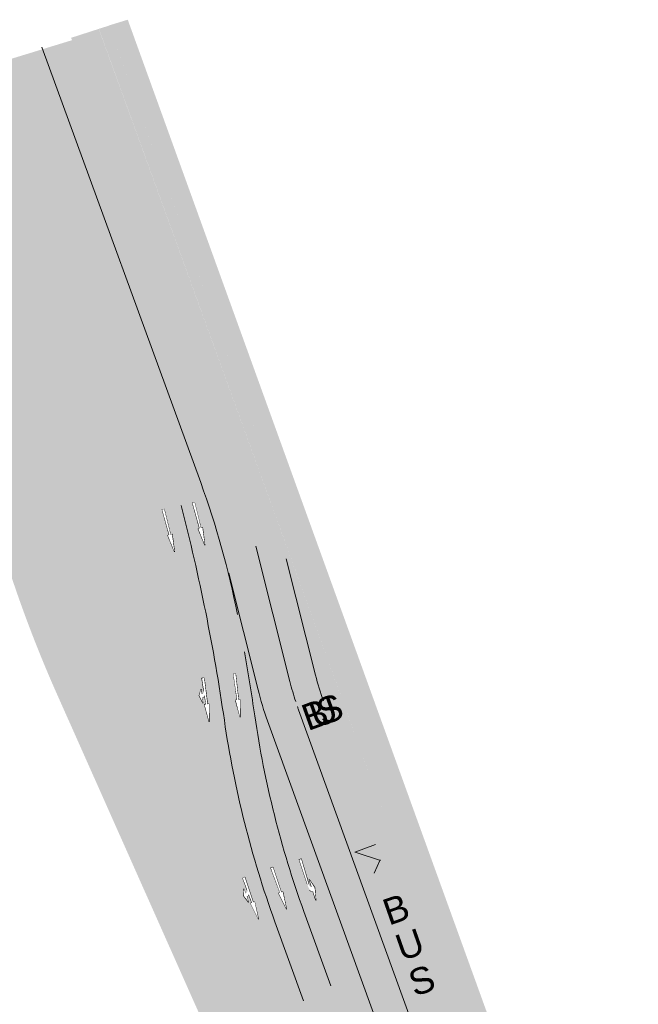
# Model space of a CAD drawing. Header units: metres. Extents: x -862 to 1262, y -354 to 644.
# Tile 9 of 256: x -756 to -686, y 473 to 585. Entities that reach past the tile are written whole.
import ezdxf

# ---------------------------------------------------------------- set-up
doc = ezdxf.new("R2010")
doc.units = ezdxf.units.M
doc.header["$LTSCALE"] = 0.5
doc.set_wipeout_variables(frame=1)
doc.layers.add('BPR_Verkehr_220520', color=7, linetype='Continuous')
doc.styles.add('Arial', font='arial.ttf')

# ---------------------------------------------------------------- blocks, each defined once
blk = doc.blocks.new('ab_Links-2')
at = {"color": 255, "linetype": 'Continuous', "lineweight": 9, "transparency": 33554687}
for p, q in [((1.60953827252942, 0), (2.5, 0)), ((5, 0.4249999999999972), (2, 0.375)), ((5, 0.1749999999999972), (2, 0.2249999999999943)), ((5, 0.1749999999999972), (5, 0.4249999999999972))]:
    blk.add_line(p, q, dxfattribs=at)
blk.add_wipeout([(1.1000265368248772, -3.635980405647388e-15), (1.1001717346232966, 0.006159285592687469), (1.1004433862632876, 0.012314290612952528), (1.10084137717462, 0.01846241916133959), (1.1013655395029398, 0.024601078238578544), (1.1020156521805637, 0.0307276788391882), (1.102791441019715, 0.03683963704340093), (1.1036925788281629, 0.04293437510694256), (1.104718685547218, 0.049009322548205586), (1.1058693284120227, 0.05506191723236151), (1.1071440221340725, 0.06108960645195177), (1.108542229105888, 0.0670898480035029), (1.1100633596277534, 0.07306011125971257), (1.111706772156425, 0.07899787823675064), (1.1134717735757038, 0.08490064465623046), (1.1153576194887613, 0.09076592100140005), (1.1173635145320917, 0.09659123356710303), (1.1194886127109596, 0.1023741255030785), (1.1217320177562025, 0.10811215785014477), (1.124092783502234, 0.11380291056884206), (1.1265699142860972, 0.11944398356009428), (1.1291623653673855, 0.12503299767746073), (1.1318690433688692, 0.1305675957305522), (1.13468880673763, 0.13604544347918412), (1.1376204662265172, 0.1414642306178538), (1.1406627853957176, 0.14682167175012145), (1.1438144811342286, 0.15211550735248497), (1.147074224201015, 0.1573435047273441), (1.1504406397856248, 0.16250345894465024), (1.1539123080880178, 0.16759319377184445), (1.1574877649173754, 0.17261056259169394), (1.161165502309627, 0.17755344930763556), (1.1649439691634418, 0.1824197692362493), (1.1688215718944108, 0.18720746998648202), (1.1727966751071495, 0.19191453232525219), (1.1768676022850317, 0.19653897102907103), (1.181032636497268, 0.20107883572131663), (1.1852900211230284, 0.2055322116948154), (1.1896379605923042, 0.20989722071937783), (1.1940746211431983, 0.21417202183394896), (1.198598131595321, 0.21835481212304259), (1.2032065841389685, 0.22244382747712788), (1.2078980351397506, 0.22643734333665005), (1.212670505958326, 0.23033367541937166), (1.2175219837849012, 0.23413118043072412), (1.2224504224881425, 0.23782825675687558), (1.227453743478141, 0.24142334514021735), (1.232529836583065, 0.244914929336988), (1.2376765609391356, 0.24830153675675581), (1.2428917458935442, 0.2515817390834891), (1.2481731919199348, 0.2547541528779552), (1.2535186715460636, 0.2578174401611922), (1.258925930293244, 0.26077030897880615), (1.2643926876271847, 0.2636115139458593), (1.2699166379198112, 0.2663398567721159), (1.2754954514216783, 0.2689541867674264), (1.281126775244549, 0.2714534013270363), (1.2868082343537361, 0.27383644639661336), (1.292537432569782, 0.2761023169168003), (1.2983119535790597, 0.27825005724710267), (1.3041293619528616, 0.28027876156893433), (1.3099872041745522, 0.28218757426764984), (1.3158830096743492, 0.28397569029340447), (1.3218142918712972, 0.285642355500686), (1.3277785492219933, 0.28718686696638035), (1.399999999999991, -0.0039901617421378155)], dxfattribs=at)
for p, q in [((0, 0), (1.399999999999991, -0.2999999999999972)), ((0, 0), (1.100026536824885, 0)), ((1.399999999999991, -0.2999999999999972), (2.5, 0))]:
    blk.add_line(p, q, dxfattribs=at)
blk.add_arc((1.399999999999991, -0.003990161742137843), 0.3, 103.9301117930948, 179.2379127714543, dxfattribs=at)
at = {"color": 255, "linetype": 'Continuous', "lineweight": 5, "transparency": 33554687}
blk.add_wipeout([(2.5, 0), (1.60953827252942, 0), (1.625497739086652, 0.04598447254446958), (1.6486835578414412, 0.0887827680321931), (1.678485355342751, 0.12726820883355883), (1.714118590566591, 0.16042765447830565), (1.754645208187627, 0.18738817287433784), (1.7989983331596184, 0.20744002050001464), (1.8460103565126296, 0.22005532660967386), (1.894443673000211, 0.2249019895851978), (1.9076371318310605, 0.22511736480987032), (1.920831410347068, 0.22527470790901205), (1.934026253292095, 0.22537401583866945), (1.9472214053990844, 0.22541528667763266), (1.960416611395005, 0.22539851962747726), (1.9736116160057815, 0.22532371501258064), (1.98680616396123, 0.22519087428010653), (2, 0.22499999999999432), (5, 0.17499999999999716), (5, 0.42499999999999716), (2, 0.3750000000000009), (1.9151202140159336, 0.37238326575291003), (1.830348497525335, 0.36736515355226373), (1.7457527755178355, 0.3599496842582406), (1.6614008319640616, 0.35014279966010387), (1.5773602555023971, 0.3379523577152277), (1.4936983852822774, 0.3233881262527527), (1.410482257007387, 0.3064617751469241), (1.3277785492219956, 0.2871868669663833), (1.2811267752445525, 0.27145340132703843), (1.2376765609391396, 0.2483015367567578), (1.1985981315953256, 0.21835481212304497), (1.164943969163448, 0.18241976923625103), (1.1376204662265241, 0.1414642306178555), (1.1173635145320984, 0.09659123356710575), (1.1047186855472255, 0.04900932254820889), (1.1000265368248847, 0), (0, 0), (1.3999999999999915, -0.29999999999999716)], dxfattribs=at)
blk = doc.blocks.new('ab_Gerade-2')
at = {"color": 255, "linetype": 'Continuous', "lineweight": 9, "transparency": 33554687}
for p, q in [((0, 0), (2, 0.25)), ((0, 0), (2, -0.2500000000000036)), ((2, 0.07499999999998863), (2, 0.25)), ((2, 0.07499999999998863), (5, 0.125)), ((5, -0.125), (5, 0.125)), ((2, -0.07500000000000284), (5, -0.125)), ((2, -0.2500000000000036), (2, -0.07500000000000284))]:
    blk.add_line(p, q, dxfattribs=at)
at = {"color": 255, "linetype": 'Continuous', "lineweight": 5, "transparency": 33554687}
blk.add_wipeout([(0, 0), (2, -0.25000000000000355), (2, -0.07500000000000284), (5, -0.125), (5, 0.12499999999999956), (2, 0.07499999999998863), (2, 0.25)], dxfattribs=at)
blk = doc.blocks.new('ab_Gerarech-2')
at = {"color": 255, "linetype": 'Continuous', "lineweight": 9, "transparency": 33554687}
for p, q in [((0, 0), (2, 0.25)), ((0, 0), (2, -0.25)), ((2, 0.25), (2, 0.07500000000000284)), ((2, 0.07500000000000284), (3.099999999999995, 0.09333333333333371)), ((2.200000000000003, 0.4000000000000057), (3.099999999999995, 0.7000000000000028)), ((2.839999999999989, 0.4000000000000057), (2.200000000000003, 0.4000000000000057)), ((3.099999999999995, 0.7000000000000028), (3.799999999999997, 0.4000000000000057)), ((3.799999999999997, 0.4000000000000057), (3.239999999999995, 0.4000000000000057)), ((3.524388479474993, 0.1004064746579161), (5, 0.125)), ((5, 0.125), (5, -0.125)), ((2, -0.07499999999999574), (2, -0.25)), ((2, -0.07499999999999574), (5, -0.125))]:
    blk.add_line(p, q, dxfattribs=at)
blk.add_wipeout([(3.0999999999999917, 0.09333333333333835), (3.093187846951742, 0.09432611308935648), (3.0864002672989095, 0.09547493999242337), (3.079640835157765, 0.09677920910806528), (3.0729131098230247, 0.09823823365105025), (3.0662206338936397, 0.09985124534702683), (3.0595669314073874, 0.10161739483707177), (3.052955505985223, 0.1035357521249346), (3.046389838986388, 0.1056053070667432), (3.0398733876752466, 0.10782496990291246), (3.0334095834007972, 0.11019357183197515), (3.027001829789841, 0.11270986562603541), (3.0206535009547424, 0.11537252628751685), (3.0143679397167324, 0.11818015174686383), (3.008148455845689, 0.12113126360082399), (3.001998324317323, 0.12422430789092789), (2.99592078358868, 0.12745765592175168), (2.989919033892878, 0.1308296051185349), (2.9839962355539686, 0.13433837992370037), (2.9781555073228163, 0.13798213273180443), (2.972399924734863, 0.14175894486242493), (2.9667325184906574, 0.14566682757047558), (2.961156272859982, 0.14970372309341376), (2.9556741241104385, 0.15386750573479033), (2.950288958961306, 0.15815598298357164), (2.945003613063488, 0.16256689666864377), (2.939820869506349, 0.16709792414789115), (2.934743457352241, 0.17174667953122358), (2.929774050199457, 0.17651071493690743), (2.9249152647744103, 0.18138752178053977), (2.9201696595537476, 0.18637453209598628), (2.915539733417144, 0.19146911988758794), (2.911027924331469, 0.19666860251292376), (2.9066366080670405, 0.20197024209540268), (2.902368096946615, 0.20737124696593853), (2.8982246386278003, 0.21286877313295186), (2.89420841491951, 0.21845992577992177), (2.8903215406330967, 0.2241417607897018), (2.886566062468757, 0.2299112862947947), (2.882943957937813, 0.2357654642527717), (2.879457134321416, 0.24170121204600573), (2.8761074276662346, 0.24771540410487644), (2.8728966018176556, 0.2538048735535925), (2.8698263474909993, 0.2599664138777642), (2.866898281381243, 0.26619678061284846), (2.8641139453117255, 0.2724926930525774), (2.8614748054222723, 0.27885083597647), (2.858982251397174, 0.2852678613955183), (2.856637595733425, 0.2917403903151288), (2.854442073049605, 0.2982650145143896), (2.852396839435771, 0.3048382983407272), (2.8505029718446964, 0.31145678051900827), (2.848761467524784, 0.3181169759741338), (2.8471732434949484, 0.32481537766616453), (2.8457391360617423, 0.3315484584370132), (2.8444599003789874, 0.3383126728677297), (2.8433362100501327, 0.34510445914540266), (2.8423686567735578, 0.3519202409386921), (2.841557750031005, 0.35875642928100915), (2.8409039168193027, 0.3656094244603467), (2.840407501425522, 0.37247561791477), (2.8400687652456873, 0.3793513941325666), (2.8398878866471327, 0.3862331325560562), (2.839864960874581, 0.3931172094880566), (2.8399999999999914, 0.40000000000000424), (3.1398550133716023, 0.39067417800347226)], dxfattribs=at)
blk.add_arc((3.139855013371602, 0.3906741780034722), 0.2999999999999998, 178.2186122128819, 262.3656832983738, dxfattribs=at)
at = {"color": 255, "linetype": 'Continuous', "lineweight": 5, "transparency": 33554687}
blk.add_wipeout([(0, 0), (2, -0.25), (2, -0.07499999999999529), (5, -0.125), (5, 0.125), (3.5655865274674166, 0.10109310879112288), (3.5036004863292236, 0.10221639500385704), (3.4431689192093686, 0.11605679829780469), (3.386872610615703, 0.14202325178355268), (3.337115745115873, 0.17900683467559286), (3.2960232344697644, 0.22542812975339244), (3.265349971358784, 0.2793046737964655), (3.246405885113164, 0.33833562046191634), (3.239999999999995, 0.4000000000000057), (3.7999999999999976, 0.4000000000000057), (3.099999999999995, 0.7000000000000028), (2.200000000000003, 0.4000000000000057), (2.839999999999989, 0.4000000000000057), (2.8433362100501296, 0.34510445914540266), (2.856637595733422, 0.29174039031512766), (2.879457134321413, 0.24170121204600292), (2.9110279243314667, 0.1966686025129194), (2.9502889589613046, 0.1581559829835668), (2.99592078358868, 0.12745765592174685), (3.0463898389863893, 0.10560530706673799), (3.099999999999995, 0.09333333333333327), (2, 0.07500000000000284), (2, 0.25)], dxfattribs=at)

msp = doc.modelspace()

# ---------------------------------------------------------------- hatches: boundary and pattern name
at = {"layer": 'BPR_Verkehr_220520', "linetype": 'Continuous', "lineweight": 0, "true_color": 0xf7dcdc, "transparency": 33554687}
msp.add_hatch(color=254, dxfattribs=at).paths.add_polyline_path([(-727.7551664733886, 533.1136219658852), (-746.0683699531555, 583.9588867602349), (-747.2255479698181, 583.6037972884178), (-714.3704337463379, 493.0505001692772), (-713.2347592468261, 493.4614434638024)])
at = {"layer": 'BPR_Verkehr_220520', "linetype": 'Continuous', "lineweight": 0, "true_color": 0xece5cf, "transparency": 33554687}
msp.add_hatch(color=254, dxfattribs=at).paths.add_polyline_path([(-743.9371499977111, 584.6386313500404), (-746.0759315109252, 583.9823288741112), (-727.7551664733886, 533.1136219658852), (-713.2347592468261, 493.4614434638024), (-711.2220093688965, 494.1897560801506)])
at = {"layer": 'BPR_Verkehr_220520', "linetype": 'Continuous', "lineweight": 0, "true_color": 0xb8d2a6, "transparency": 33554687}
h = msp.add_hatch(color=9, dxfattribs=at)
edge = h.paths.add_edge_path()
edge.add_line((-714.3704337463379, 493.0505001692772), (-747.2344017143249, 583.5918547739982))
edge.add_line((-747.2344017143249, 583.5918547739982), (-750.3816072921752, 582.5766829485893))
edge.add_line((-750.3816072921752, 582.5766829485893), (-733.5796478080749, 536.5321642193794))
edge.add_line((-733.5796478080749, 536.5321642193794), (-733.5796477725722, 536.5321641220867))
edge.add_arc((-357.815839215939, 673.6509453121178), 399.9999999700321, 200.0473714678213, 201.6828299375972)
edge.add_line((-729.5131725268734, 525.8636238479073), (-729.5131724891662, 525.8636237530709))
edge.add_line((-729.5131724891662, 525.8636237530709), (-720.0114345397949, 501.965967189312))
edge.add_line((-720.0114345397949, 501.965967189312), (-720.0114345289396, 501.9659671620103))
edge.add_arc((-1091.708767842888, 354.1786457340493), 399.9999999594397, 20.206986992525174, 21.682829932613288, ccw=False)
edge.add_line((-716.3284046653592, 492.3437024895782), (-716.3284046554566, 492.3437024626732))
edge.add_line((-716.3284046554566, 492.3437024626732), (-714.3709107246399, 493.0518187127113))
edge.add_line((-714.3709107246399, 493.0518187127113), (-714.3704337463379, 493.0505001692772))
at = {"layer": 'BPR_Verkehr_220520', "linetype": 'Continuous', "lineweight": 0, "true_color": 0xe4e6e5, "transparency": 33554687}
h = msp.add_hatch(color=254, dxfattribs=at)
edge = h.paths.add_edge_path()
edge.add_line((-735.0576339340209, 443.5542328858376), (-754.0158409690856, 441.9394737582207))
edge.add_arc((-720.0688278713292, 43.3825764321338), 400.0000001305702, 94.86840752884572, 95.39705040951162)
edge.add_line((-757.6916525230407, 441.609299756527), (-752.7191073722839, 427.7483260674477))
edge.add_line((-752.7191073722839, 427.7483260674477), (-721.5294896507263, 430.4055449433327))
edge.add_arc((-689.5818040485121, 55.41344043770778), 376.3505454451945, 94.26323114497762, 94.8695906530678, ccw=False)
edge.add_arc((-717.0405648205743, 423.7647037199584), 6.977242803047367, 19.66460541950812, 94.26323118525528, ccw=False)
edge.add_line((-710.4702445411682, 426.1126408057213), (-701.5192445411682, 399.8996408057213))
edge.add_line((-701.5192445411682, 399.8996408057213), (-701.5192445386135, 399.8996407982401))
edge.add_arc((-678.0183176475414, 407.9245443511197), 24.83329703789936, 198.8535884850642, 214.5522825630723)
edge.add_line((-698.4712445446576, 393.8401408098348), (-698.4712445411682, 393.8401408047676))
edge.add_line((-698.4712445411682, 393.8401408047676), (-698.4712445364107, 393.840140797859))
edge.add_arc((-762.2507745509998, 349.9199408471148), 77.43908840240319, 23.81578587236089, 34.55228257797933, ccw=False)
edge.add_line((-691.4057445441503, 381.1896408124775), (-691.4057445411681, 381.1896408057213))
edge.add_line((-691.4057445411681, 381.1896408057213), (-689.9922445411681, 377.2386408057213))
edge.add_line((-689.9922445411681, 377.2386408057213), (-689.9922445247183, 377.2386407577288))
edge.add_arc((-655.6123737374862, 389.0226633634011), 36.34334470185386, 198.919631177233, 202.8120144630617)
edge.add_line((-689.1130100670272, 374.9320257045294), (-689.1130100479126, 374.9320256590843))
edge.add_arc((-1445.345946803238, 113.9497801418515), 799.9999919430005, 17.73353985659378, 19.039978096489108, ccw=False)
edge.add_arc((-480.4803323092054, 422.5001337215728), 212.9999955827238, 197.7335398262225, 199.9175310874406)
edge.add_line((-680.739506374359, 349.9380132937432), (-674.5653256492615, 332.8983192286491))
edge.add_line((-674.5653256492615, 332.8983192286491), (-660.442401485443, 336.8090708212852))
edge.add_line((-660.442401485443, 336.8090708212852), (-660.4424014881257, 336.8090708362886))
edge.add_arc((-808.1004988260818, 310.4066790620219), 150.0000000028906, 10.13778525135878, 18.34288790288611)
edge.add_line((-665.721972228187, 357.6121359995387), (-665.7219722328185, 357.6121360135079))
edge.add_line((-665.7219722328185, 357.6121360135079), (-682.0868180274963, 406.9708919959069))
edge.add_line((-682.0868180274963, 406.9708919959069), (-683.8798624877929, 406.3282036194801))
edge.add_line((-683.8798624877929, 406.3282036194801), (-699.7331089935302, 450.9008955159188))
edge.add_line((-699.7331089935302, 450.9008955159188), (-698.9240738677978, 452.6214553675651))
edge.add_line((-698.9240738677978, 452.6214553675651), (-698.9240738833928, 452.6214553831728))
edge.add_arc((-689.7279906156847, 461.8101469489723), 13.00000000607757, 220.1601119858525, 224.9769639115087, ccw=False)
edge.add_line((-699.6631781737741, 453.4261116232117), (-699.663178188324, 453.4261116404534))
edge.add_arc((-668.9464612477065, 479.218530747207), 40.1094201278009, 200.32633827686, 220.0197335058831, ccw=False)
edge.add_line((-706.5582418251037, 465.2858517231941), (-707.545248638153, 468.1096418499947))
edge.add_line((-707.545248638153, 468.1096418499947), (-715.6175517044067, 490.3968424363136))
edge.add_line((-715.6175517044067, 490.3968424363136), (-715.6175517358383, 490.3968425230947))
edge.add_arc((-1091.708767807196, 354.1786456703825), 399.9999999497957, 19.91011187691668, 21.68282993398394)
edge.add_line((-720.0114345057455, 501.9659671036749), (-720.0114345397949, 501.965967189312))
edge.add_line((-720.0114345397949, 501.965967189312), (-729.5131724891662, 525.8636237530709))
edge.add_line((-729.5131724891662, 525.8636237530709), (-729.5131725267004, 525.8636238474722))
edge.add_arc((-357.8158391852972, 673.6509453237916), 400.000000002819, 200.0473714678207, 201.6828299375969, ccw=False)
edge.add_line((-733.5796477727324, 536.5321641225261), (-733.5796478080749, 536.5321642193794))
edge.add_line((-733.5796478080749, 536.5321642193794), (-750.2831492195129, 582.306865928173))
edge.add_line((-750.2831492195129, 582.306865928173), (-758.6303358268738, 579.7454639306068))
edge.add_line((-758.6303358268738, 579.7454639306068), (-747.4691113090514, 548.7066090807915))
edge.add_arc((-961.4506022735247, 471.7612618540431), 227.3953933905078, 8.257293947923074, 19.77801658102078, ccw=False)
edge.add_line((-736.4125915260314, 504.4194714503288), (-736.412591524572, 504.419471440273))
edge.add_arc((-617.6566181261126, 521.6537042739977), 119.9999999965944, 188.2572939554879, 199.9101118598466)
edge.add_line((-730.4839829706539, 480.7882452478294), (-730.4839829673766, 480.788245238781))
edge.add_line((-730.4839829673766, 480.788245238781), (-722.4991461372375, 458.7425342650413))
edge.add_arc((-738.4831301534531, 452.9532452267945), 17.00010625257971, 4.160136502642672, 19.910038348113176, ccw=False)
edge.add_arc((-730.0054203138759, 453.5698831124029), 8.499999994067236, -64.88159247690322, 4.160111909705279, ccw=False)
edge.add_line((-726.3972524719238, 445.8737071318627), (-726.3972524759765, 445.8737071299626))
edge.add_arc((-737.2217560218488, 468.962235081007), 25.49999999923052, 274.86840754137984, 295.1184075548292, ccw=False)
edge.add_line((-735.0576339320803, 443.5542328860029), (-735.0576339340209, 443.5542328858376))
at = {"layer": 'BPR_Verkehr_220520', "linetype": 'Continuous', "lineweight": 0, "true_color": 0xb8d2a6, "transparency": 33554687}
h = msp.add_hatch(color=9, dxfattribs=at)
edge = h.paths.add_edge_path()
edge.add_line((-725.424111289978, 457.6946090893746), (-722.9055464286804, 458.745969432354))
edge.add_line((-722.9055464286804, 458.745969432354), (-722.9055464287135, 458.7459694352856))
edge.add_arc((-737.1269077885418, 458.5855079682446), 14.22226658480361, 0.646448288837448, 2.648754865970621)
edge.add_line((-722.9198361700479, 459.2427619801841), (-722.9198361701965, 459.2427619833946))
edge.add_line((-722.9198361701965, 459.2427619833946), (-722.9198361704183, 459.2427619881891))
edge.add_arc((-727.9144942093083, 459.0116968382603), 5.000000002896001, 2.648754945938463, 19.91011192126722)
edge.add_line((-723.2133540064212, 460.7144243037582), (-723.2133540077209, 460.7144243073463))
edge.add_line((-723.2133540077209, 460.7144243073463), (-730.4839829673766, 480.788245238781))
edge.add_line((-730.4839829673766, 480.788245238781), (-730.4839829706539, 480.7882452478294))
edge.add_arc((-617.6566181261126, 521.6537042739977), 119.9999999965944, 188.2572939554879, 199.9101118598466, ccw=False)
edge.add_line((-736.412591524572, 504.419471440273), (-736.4125915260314, 504.4194714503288))
edge.add_arc((-961.4506023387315, 471.7612618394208), 227.3953934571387, 8.257293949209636, 19.77801657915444)
edge.add_line((-747.4691113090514, 548.7066090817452), (-758.6852686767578, 579.8982296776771))
edge.add_line((-758.6852686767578, 579.8982296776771), (-766.7103933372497, 577.3096220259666))
edge.add_line((-766.7103933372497, 577.3096220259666), (-766.7474702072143, 568.5262279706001))
edge.add_arc((-765.7474791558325, 568.5220067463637), 0.9999999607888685, 179.758140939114, 212.0809701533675)
edge.add_line((-766.5947774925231, 567.9908895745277), (-766.5947774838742, 567.9908895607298))
edge.add_arc((-792.8452062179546, 551.5361738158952), 30.98132790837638, 4.55631972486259, 32.08096980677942, ccw=False)
edge.add_line((-761.9617876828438, 553.9972992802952), (-761.9617876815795, 553.997299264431))
edge.add_arc((-584.0982450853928, 578.1970204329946), 179.5022737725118, 187.747961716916, 202.1106011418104)
edge.add_line((-750.3997428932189, 510.6331386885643), (-726.8707078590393, 458.2777200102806))
edge.add_arc((-725.879278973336, 458.6513498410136), 1.05949539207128, 200.6494164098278, 295.442684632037)
at = {"layer": 'BPR_Verkehr_220520', "linetype": 'Continuous', "lineweight": 0, "true_color": 0xf7dcdc, "transparency": 33554687}
h = msp.add_hatch(color=254, dxfattribs=at)
edge = h.paths.add_edge_path()
edge.add_line((-769.4859372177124, 576.4143344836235), (-769.4859372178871, 576.414334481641))
edge.add_arc((-786.9627274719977, 577.954351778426), 17.54451056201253, 325.5626313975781, 354.96422569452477, ccw=False)
edge.add_line((-772.4929827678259, 568.0328428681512), (-772.4929827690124, 568.0328428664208))
edge.add_line((-772.4929827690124, 568.0328428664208), (-770.758153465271, 563.3943677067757))
edge.add_line((-770.758153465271, 563.3943677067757), (-768.3522079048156, 564.7117696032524))
edge.add_arc((-767.8719324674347, 563.8346518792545), 0.9999999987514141, 17.674466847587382, 118.70339284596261, ccw=False)
edge.add_line((-766.9191355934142, 564.1382603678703), (-766.9191355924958, 564.1382603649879))
edge.add_arc((-850.6745029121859, 537.4496333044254), 87.9047459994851, 6.8274217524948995, 17.674466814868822, ccw=False)
edge.add_line((-763.3931135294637, 547.8996781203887), (-763.3931135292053, 547.8996781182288))
edge.add_arc((-616.4071216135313, 568.164557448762), 148.3763699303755, 187.8498511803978, 203.662217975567)
edge.add_line((-752.3091113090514, 508.6146090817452), (-729.6441113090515, 457.6906090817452))
edge.add_line((-729.6441113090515, 457.6906090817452), (-729.1671113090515, 456.2696090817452))
edge.add_line((-729.1671113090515, 456.2696090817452), (-728.8711113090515, 454.6766090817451))
edge.add_line((-728.8711113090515, 454.6766090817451), (-728.7631113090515, 452.5696090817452))
edge.add_line((-728.7631113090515, 452.5696090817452), (-728.9801113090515, 451.4916090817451))
edge.add_line((-728.9801113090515, 451.4916090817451), (-729.2201113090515, 450.9746090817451))
edge.add_line((-729.2201113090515, 450.9746090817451), (-729.5601113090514, 450.4776090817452))
edge.add_line((-729.5601113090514, 450.4776090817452), (-730.2981113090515, 449.7446090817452))
edge.add_line((-730.2981113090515, 449.7446090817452), (-731.4101113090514, 448.9876090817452))
edge.add_line((-731.4101113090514, 448.9876090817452), (-732.1481113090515, 448.5886090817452))
edge.add_line((-732.1481113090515, 448.5886090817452), (-732.9511113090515, 448.3756090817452))
edge.add_line((-732.9511113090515, 448.3756090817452), (-733.8336113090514, 448.2286090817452))
edge.add_line((-733.8336113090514, 448.2286090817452), (-734.7161113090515, 448.0816090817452))
edge.add_line((-734.7161113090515, 448.0816090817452), (-736.7286113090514, 447.8376090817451))
edge.add_line((-736.7286113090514, 447.8376090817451), (-758.8561113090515, 444.8056090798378))
edge.add_line((-758.8561113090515, 444.8056090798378), (-758.8391442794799, 444.8079339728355))
edge.add_line((-758.8391442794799, 444.8079339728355), (-757.691779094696, 441.6096525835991))
edge.add_line((-757.691779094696, 441.6096525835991), (-757.7040651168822, 441.6081268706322))
edge.add_line((-757.7040651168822, 441.6081268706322), (-757.7040650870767, 441.608126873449))
edge.add_arc((-720.0688279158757, 43.38257675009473), 399.9999998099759, 94.86840753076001, 95.398836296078, ccw=False)
edge.add_line((-754.015840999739, 441.9394737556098), (-754.0158409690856, 441.9394737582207))
edge.add_line((-754.0158409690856, 441.9394737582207), (-735.0576341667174, 443.5542356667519))
edge.add_arc((-737.2216799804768, 468.9618934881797), 25.49965039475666, 274.868302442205, 285.111103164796)
edge.add_arc((-737.2217560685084, 468.9622352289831), 25.50000015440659, 285.1110680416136, 293.3228759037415)
edge.add_arc((-730.0791578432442, 453.5544081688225), 8.535670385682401, 290.2415651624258, 310.3328322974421)
edge.add_arc((-730.0054202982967, 453.5698830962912), 8.499999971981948, 309.886421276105, 321.2043947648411)
edge.add_line((-723.3806391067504, 448.2442588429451), (-723.3806391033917, 448.2442588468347))
edge.add_arc((-729.6153744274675, 453.628149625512), 8.237609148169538, 319.1883554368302, 361.8786411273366)
edge.add_line((-721.3821929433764, 453.8981998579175), (-721.3821929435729, 453.8981998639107))
edge.add_arc((-731.3821915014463, 453.9034990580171), 9.999999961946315, 359.9696378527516, 379.9101118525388)
edge.add_line((-721.9799111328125, 457.3089539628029), (-721.9797488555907, 457.3085059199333))
edge.add_line((-721.9797488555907, 457.3085059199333), (-722.4513267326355, 458.6105073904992))
edge.add_line((-722.4513267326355, 458.6105073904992), (-722.4511644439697, 458.6100593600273))
edge.add_line((-722.4511644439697, 458.6100593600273), (-725.6203671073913, 457.6341766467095))
edge.add_line((-725.6203671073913, 457.6341766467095), (-725.620367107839, 457.6341766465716))
edge.add_arc((-725.9146577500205, 458.5898926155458), 0.9999999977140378, 204.1996147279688, 287.11500609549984, ccw=False)
edge.add_line((-726.8267806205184, 458.1799757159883), (-726.8267806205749, 458.179975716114))
edge.add_line((-726.8267806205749, 458.179975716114), (-750.3997428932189, 510.6331386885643))
edge.add_line((-750.3997428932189, 510.6331386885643), (-750.3997429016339, 510.6331387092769))
edge.add_arc((-584.0982448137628, 578.1970205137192), 179.5022740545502, 187.7479617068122, 202.1106011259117, ccw=False)
edge.add_line((-761.9617876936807, 553.9972993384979), (-761.9617876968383, 553.9972993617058))
edge.add_line((-761.9617876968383, 553.9972993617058), (-761.9617876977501, 553.9972993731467))
edge.add_arc((-792.8452060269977, 551.5361738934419), 30.98132770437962, 4.556319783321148, 32.08096988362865)
edge.add_line((-766.5947774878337, 567.9908895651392), (-766.5947774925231, 567.9908895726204))
edge.add_arc((-765.7474791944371, 568.5220067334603), 0.9999999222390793, 179.7581401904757, 212.0809707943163, ccw=False)
edge.add_line((-766.7474702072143, 568.5262279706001), (-766.7105775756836, 577.265976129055))
edge.add_line((-766.7105775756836, 577.265976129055), (-769.4859372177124, 576.4143344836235))
h = msp.add_hatch(color=254, dxfattribs=at)
edge = h.paths.add_edge_path()
edge.add_line((-682.7571113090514, 453.2596090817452), (-691.2981113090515, 454.1986090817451))
edge.add_line((-691.2981113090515, 454.1986090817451), (-695.0094077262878, 454.9288757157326))
edge.add_line((-695.0094077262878, 454.9288757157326), (-697.8631113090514, 456.2086090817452))
edge.add_line((-697.8631113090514, 456.2086090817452), (-700.427874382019, 464.3593049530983))
edge.add_line((-700.427874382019, 464.3593049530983), (-711.2223824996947, 494.190787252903))
edge.add_line((-711.2223824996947, 494.190787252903), (-716.3284046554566, 492.3437024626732))
edge.add_arc((-1091.708528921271, 354.1787324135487), 399.9997458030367, 19.967009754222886, 20.20698715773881, ccw=False)
edge.add_arc((-1091.702260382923, 354.1810068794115), 399.9930773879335, 19.910111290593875, 19.967010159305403, ccw=False)
edge.add_line((-715.6175517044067, 490.3968424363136), (-707.545248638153, 468.1096418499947))
edge.add_line((-707.545248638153, 468.1096418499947), (-706.5582418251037, 465.2858517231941))
edge.add_arc((-668.9464612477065, 479.218530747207), 40.1094201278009, 200.32633827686, 220.0197335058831)
edge.add_line((-699.663178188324, 453.4261116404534), (-699.6631781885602, 453.4261116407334))
edge.add_arc((-689.727990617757, 461.8101469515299), 13.00000000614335, 220.16011189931, 252.2414620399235)
edge.add_line((-693.6930714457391, 449.4295922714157), (-693.6930714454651, 449.429592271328))
edge.add_line((-693.6930714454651, 449.429592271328), (-693.6930714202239, 449.429592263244))
edge.add_arc((-685.7629098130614, 474.1907015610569), 25.99999993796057, 252.241462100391, 255.085772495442)
edge.add_line((-692.4546013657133, 449.0665844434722), (-692.4546013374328, 449.0665844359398))
edge.add_arc((-685.7629097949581, 474.1907016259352), 26.00000000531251, 255.0857725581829, 267.9914620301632)
edge.add_line((-686.6741687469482, 448.2066756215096), (-686.6741688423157, 448.2066725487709))
edge.add_line((-686.6741688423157, 448.2066725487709), (-686.2102347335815, 448.1904023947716))
edge.add_line((-686.2102347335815, 448.1904023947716), (-686.2102343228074, 448.1904023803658))
edge.add_arc((-693.2199190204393, 248.3132797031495), 199.999999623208, 87.79381290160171, 87.99146189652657, ccw=False)
edge.add_line((-685.5207761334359, 448.1650323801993), (-685.5207757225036, 448.1650323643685))
edge.add_arc((-693.2199189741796, 248.3132796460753), 199.9999996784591, 85.28570402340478, 87.79381279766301, ccw=False)
edge.add_line((-676.782483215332, 447.6366615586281), (-676.6181088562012, 449.629895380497))
edge.add_line((-676.6181088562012, 449.629895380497), (-676.3732187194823, 452.5994784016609))
edge.add_line((-676.3732187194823, 452.5994784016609), (-682.7571113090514, 453.2596090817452))
at = {"layer": 'BPR_Verkehr_220520', "linetype": 'Continuous', "lineweight": 0, "true_color": 0xd0ced1, "transparency": 33554687}
for points in [[(-712.6677505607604, 484.4834272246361), (-713.6038204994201, 487.0729815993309), (-713.8860692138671, 486.9713165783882), (-714.2940102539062, 488.0998492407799), (-713.4472640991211, 488.4048443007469), (-713.345278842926, 488.1227111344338), (-709.5250730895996, 489.5014269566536), (-709.6267506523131, 489.783710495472), (-713.1650153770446, 488.5065093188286), (-713.2670006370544, 488.7886424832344), (-714.6782442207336, 488.2803173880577), (-714.0663326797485, 486.5875183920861), (-713.7840839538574, 486.6891834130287), (-712.9498835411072, 484.3814420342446)], [(-712.1034845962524, 484.6873976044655), (-712.9373378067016, 486.9941784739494), (-712.6550890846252, 487.0958434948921), (-712.7570743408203, 487.3779766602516), (-709.2200782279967, 488.6546813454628), (-709.3217431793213, 488.9369298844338), (-713.1413083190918, 487.5584448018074), (-713.0393230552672, 487.2763116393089), (-713.3215717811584, 487.1746466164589), (-712.3856175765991, 484.585412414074)], [(-708.306209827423, 473.3000930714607), (-707.6103972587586, 471.3751893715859), (-707.8926459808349, 471.2735243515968), (-708.5883428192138, 473.1981078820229), (-708.8704757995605, 473.0961226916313), (-708.0729094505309, 470.8897261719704), (-707.2261632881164, 471.194721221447), (-708.0240768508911, 473.402078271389)]]:
    msp.add_hatch(color=254, dxfattribs=at).paths.add_polyline_path(points)

# ---------------------------------------------------------------- linework, layer by layer
at = {"layer": 'BPR_Verkehr_220520', "color": 255, "linetype": 'Continuous', "lineweight": 9, "transparency": 33554687}
for p, q in [((-722.5711881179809, 510.0469958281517, 60), (-725.9026813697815, 523.3038112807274, 60)), ((-715.7567589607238, 490.7688923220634, 60), (-718.1115630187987, 489.9292609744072, 60)), ((-718.0635045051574, 489.9272956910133, 60), (-715.184312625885, 488.9659432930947, 60)), ((-715.2064070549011, 489.0412117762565, 60), (-715.9147607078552, 487.5226940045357, 60))]:
    msp.add_line(p, q, dxfattribs=at)
at = {"layer": 'BPR_Verkehr_220520', "color": 255, "linetype": 'Continuous', "lineweight": 9, "transparency": 33554687, "elevation": 60, "flags": 128}
msp.add_lwpolyline([(-724.8222409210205, 507.0435113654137, -0.01792843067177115), (-725.4807205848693, 509.31581813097), (-729.3566155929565, 524.7389395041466)], format="xyb", dxfattribs=at)
at = {"layer": 'BPR_Verkehr_220520', "color": 255, "linetype": 'Continuous', "lineweight": 9, "transparency": 33554687}
msp.add_arc((-693.4758634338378, 517.358772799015, 60), 30.0000000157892, 194.106550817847, 199.9101118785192, dxfattribs=at)
at = {"layer": 'BPR_Verkehr_220520', "color": 9, "linetype": 'Continuous', "true_color": 0xb8d2a6, "transparency": 33554687}
for points in [[(-715.4128933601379, 489.8317916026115, 60), (-713.280377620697, 490.6026515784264, 60), (-716.3284046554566, 492.3437024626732, 60), (-714.1887035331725, 493.1154546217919, 60)], [(-711.2532362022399, 484.9947446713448, 60), (-713.3820556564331, 484.2252208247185, 60), (-710.0634089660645, 481.7031931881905, 60), (-712.1904436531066, 480.9343144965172, 60)], [(-709.295508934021, 472.9424820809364, 60), (-707.1738285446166, 473.7094253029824, 60), (-710.4721113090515, 476.2436090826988, 60), (-708.3601113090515, 476.9886090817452, 60)]]:
    msp.add_solid(points, dxfattribs=at)
at = {"layer": 'BPR_Verkehr_220520', "color": 254, "linetype": 'Continuous', "true_color": 0xd0ced1, "transparency": 33554687}
for points in [[(-709.7781700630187, 476.4896593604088, 60), (-711.4779232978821, 481.1918757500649, 60), (-710.0603030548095, 476.3876741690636, 60), (-711.7600562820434, 481.0898905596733, 60)], [(-711.1957903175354, 481.2938609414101, 60), (-709.496037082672, 476.591644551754, 60), (-710.913657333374, 481.3958461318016, 60), (-709.2139041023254, 476.6936297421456, 60)]]:
    msp.add_solid(points, dxfattribs=at)

# ---------------------------------------------------------------- texts
at = {"layer": 'BPR_Verkehr_220520', "color": 255, "transparency": 33554687, "attachment_point": 1, "line_spacing_factor": 0.25, "style": 'Arial'}
for s, insert, char_height, rotation in [('U', (-723.6227239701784, 506.8158896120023, 60), 3.000000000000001, 19.711336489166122), ('S', (-722.7673248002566, 507.131462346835, 60), 3.000000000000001, 19.711336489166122), ('B', (-724.4659951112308, 506.5047911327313, 60), 3.000000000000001, 19.711336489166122), ('B', (-715.2258949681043, 484.3692176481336, 60), 3, 19.29643613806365), ('U', (-713.768076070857, 480.3238788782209, 60), 3, 19.29643613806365), ('S', (-712.3080872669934, 476.2793228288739, 60), 3, 19.29643613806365)]:
    msp.add_mtext(s, dxfattribs=dict(at, insert=insert, char_height=char_height, rotation=rotation))

# ---------------------------------------------------------------- next in the draw order: block references
at = {"layer": 'BPR_Verkehr_220520', "color": 255, "transparency": 33554687}
for name, p, rotation in [('ab_Gerade-2', (-738.6255139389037, 524.0976156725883, 60), 104.9260463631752), ('ab_Gerade-2', (-735.1681095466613, 524.8537258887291, 60), 104.9260463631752), ('ab_Gerade-2', (-731.1619201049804, 505.2729937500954, 60), 97.33140299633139), ('ab_Links-2', (-722.5338135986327, 484.4242036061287, 60), 107.4639268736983), ('ab_Gerade-2', (-725.8773069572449, 483.4406973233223, 60), 109.440034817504)]:
    msp.add_blockref(name, p, dxfattribs=dict(at, rotation=rotation))

# ---------------------------------------------------------------- next in the draw order: linework, layer by layer
at = {"layer": 'BPR_Verkehr_220520', "color": 255, "linetype": 'Continuous', "lineweight": 9, "transparency": 33554687, "elevation": 60, "flags": 128}
for points in [[(-731.4561171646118, 516.9689742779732, 0.03897145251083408), (-735.6376075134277, 531.9617237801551), (-753.7149942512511, 581.5014559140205)], [(-712.690009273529, 462.492912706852), (-728.0292439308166, 504.8437259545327, -0.0253282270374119), (-729.1176361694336, 508.401846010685), (-732.449129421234, 521.658661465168)], [(-710.3659327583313, 467.0880053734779), (-724.5033887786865, 506.1207715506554, -0.003040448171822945), (-724.6377644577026, 506.4989419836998)]]:
    msp.add_lwpolyline(points, format="xyb", dxfattribs=at)

# ---------------------------------------------------------------- next in the draw order: block references
at = {"layer": 'BPR_Verkehr_220520', "color": 255, "transparency": 33554687, "rotation": 109.5489437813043}
msp.add_blockref('ab_Gerarech-2', (-729.0675805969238, 482.3041412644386, 60), dxfattribs=at)

# ---------------------------------------------------------------- next in the draw order: linework, layer by layer
at = {"layer": 'BPR_Verkehr_220520', "color": 255, "linetype": 'Continuous', "lineweight": 9, "transparency": 33554687, "elevation": 60, "flags": 128}
for points in [[(-723.9399179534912, 472.9980571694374), (-727.1931848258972, 481.9801544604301, -0.05088887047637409), (-732.9488756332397, 504.9221365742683, 0.0270174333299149), (-737.8571220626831, 529.3688854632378)], [(-720.8367050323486, 474.7078792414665), (-723.9023866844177, 483.1720636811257), (-723.9023866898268, 483.1720636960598, -0.05088887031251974), (-729.4851597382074, 505.4248016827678), (-729.4851597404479, 505.4248016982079, 0.007858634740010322), (-730.6577534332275, 512.6985476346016)]]:
    msp.add_lwpolyline(points, format="xyb", dxfattribs=at)

# ---------------------------------------------------------------- next in the draw order: block references
at = {"layer": 'BPR_Verkehr_220520', "color": 255, "transparency": 33554687, "rotation": 97.98881298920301}
msp.add_blockref('ab_Gerarech-2', (-734.6752472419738, 504.7611298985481, 60), dxfattribs=at)

doc.saveas('drawing.dxf')
